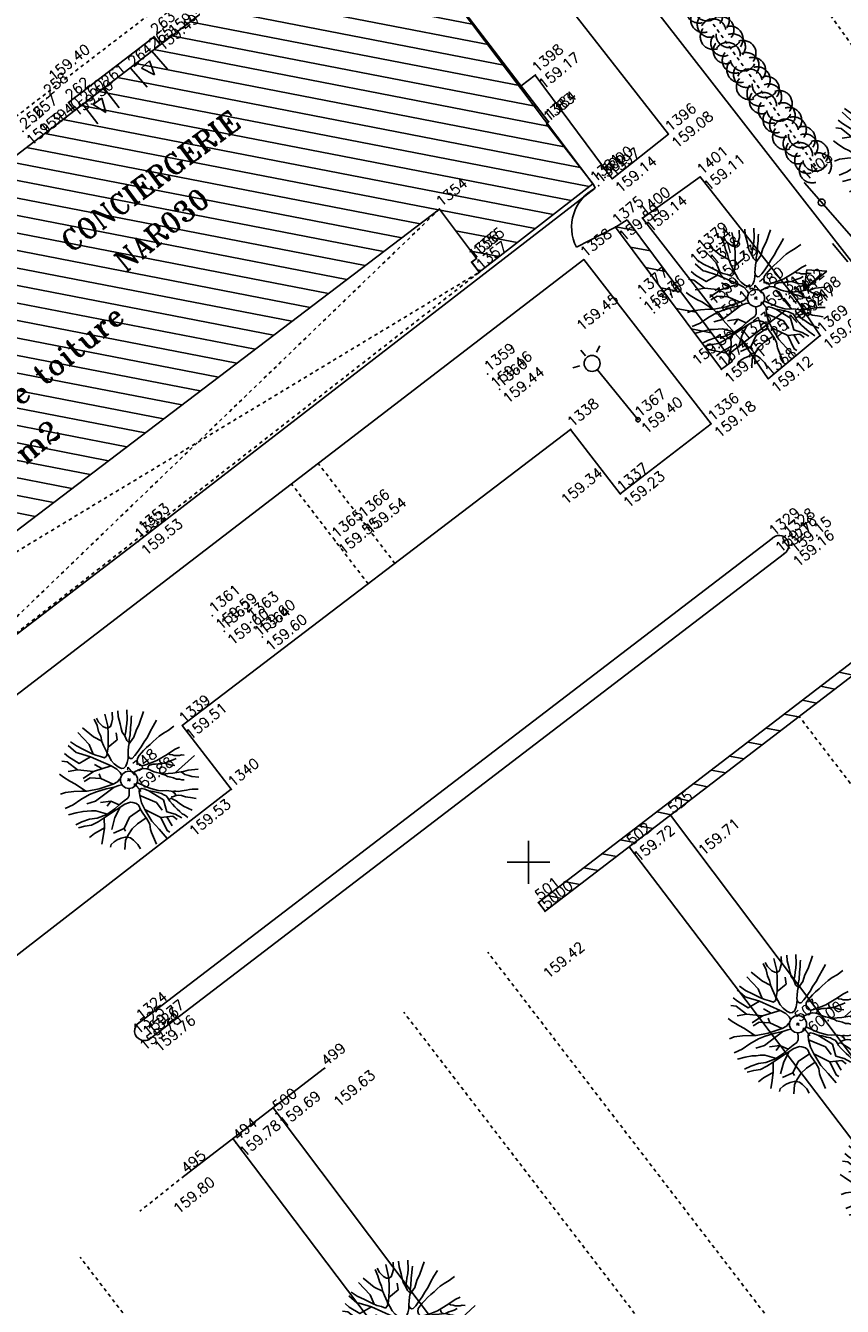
# Model space of a CAD drawing. Header units: feet. Extents: x 529188 to 529675, y 139816 to 140273.
# Tile 101 of 118: x 529485 to 529509, y 140137 to 140174. Entities that reach past the tile are written whole.
import ezdxf
from ezdxf.enums import TextEntityAlignment as Align

# ---------------------------------------------------------------- set-up
doc = ezdxf.new("R2010")
doc.units = ezdxf.units.FT
doc.header["$LTSCALE"] = 2
doc.header["$MEASUREMENT"] = 0
doc.header["$PDSIZE"] = 0.1
for name, pattern in [('CACHE', [0.375, 0.25, -0.125]), ('CACHEX2', [0.75, 0.5, -0.25]), ('CONTINU', [0])]:
    doc.linetypes.add(name, pattern=pattern)
doc.layers.get('0').update_dxf_attribs({"linetype": 'CONTINUOUS'})
for name, color, linetype in [('ARBRES', 70, 'CONTINUOUS'), ('BATI', 10, 'CONTINUOUS'), ('BATI-HACHURES', 30, 'CONTINUOUS'), ('BORD_TOIT', 244, 'CACHE'), ('BORDURETTE', 20, 'CONTINUOUS'), ('CARROYAGE', 7, 'CONTINUOUS'), ('CLOTURE', 1, 'CONTINUOUS'), ('ECLAIRAGE', 220, 'CONTINUOUS'), ('ESCALIERS', 6, 'CONTINUOUS'), ('HAIE', 80, 'CACHEX2'), ('LIM_HERBE', 83, 'CACHE'), ('MURS', 1, 'CONTINUOUS'), ('Numéro Bâtiment', 5, 'CONTINUOUS'), ('PEINTURE', 7, 'CACHEX2'), ('PORTES', 14, 'CONTINUOUS'), ('TALUS_BAS', 40, 'CACHE'), ('TEXTES', 150, 'CONTINUOUS'), ('TOPOALT', 3, 'CONTINUOUS'), ('TOPOJIS', 7, 'CONTINUOUS'), ('TOPOJIS-GELE', 7, 'CONTINUOUS'), ('TOPOMAT', 142, 'CONTINUOUS')]:
    doc.layers.add(name, color=color, linetype=linetype)
doc.styles.add('ROMANT', font='ROMANT.SHX')
doc.styles.get("Standard").update_dxf_attribs({"font": 'ROMANS.SHX'})
pattern_1 = [(169.02298, (529575.81883, 139934.26534), (-0.0952077, -0.4908518), [])]

# ---------------------------------------------------------------- blocks, each defined once
blk = doc.blocks.new('TCPOINT')
at = {"color": 0}
blk.add_point((0, 0), dxfattribs=at)
at = {"layer": 'TOPOALT'}
blk.add_attdef('ALT', text='', height=0.3, dxfattribs=at).set_placement((0.1, -0.1), align=Align.TOP_LEFT)
at = {"layer": 'TOPOMAT'}
blk.add_attdef('MAT', (0.1, 0.1), '', height=0.3, dxfattribs=at)
blk = doc.blocks.new('*X27')
at = {"color": 0}
for p, q in [((527495.856, 148357.822), (527495.871, 148357.837)), ((527495.856, 148357.787), (527495.895, 148357.825)), ((527495.856, 148357.752), (527495.918, 148357.813)), ((527495.856, 148357.716), (527495.942, 148357.802)), ((527495.856, 148357.681), (527495.965, 148357.79)), ((527495.856, 148357.645), (527495.989, 148357.778)), ((527495.856, 148357.61), (527496.013, 148357.766)), ((527495.856, 148357.575), (527496.036, 148357.754)), ((527495.856, 148357.539), (527496.06, 148357.743)), ((527495.856, 148357.504), (527496.083, 148357.731)), ((527495.856, 148357.469), (527496.107, 148357.719)), ((527495.878, 148357.455), (527496.13, 148357.707)), ((527495.949, 148357.49), (527496.154, 148357.695)), ((527496.02, 148357.526), (527496.178, 148357.684)), ((527496.09, 148357.561), (527496.201, 148357.672)), ((527496.161, 148357.597), (527496.225, 148357.66)), ((527496.232, 148357.632), (527496.248, 148357.648))]:
    blk.add_line(p, q, dxfattribs=at)
blk = doc.blocks.new('320')
for p, q in [((0, 0), (0, -0.7)), ((1, 0), (1, -0.7)), ((0.5, -0.572), (0.3, -0.172)), ((0.3, -0.172), (0.7, -0.172)), ((0.7, -0.172), (0.5, -0.572))]:
    blk.add_line(p, q)
at = {"rotation": 269.9999999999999}
blk.add_blockref('*X27', (-148357.144, 527495.685), dxfattribs=at)
blk = doc.blocks.new('190')
for p, q in [((0.052, 0), (-0.052, 0)), ((0, -0.052), (0, 0.052))]:
    blk.add_line(p, q)
for points in [[(-0.084, 0.235), (-0.076, 0.245), (-0.062, 0.33), (-0.074, 0.466), (-0.144, 0.639), (-0.44, 1.229), (-0.646, 1.539), (-0.688, 1.589), (-0.738, 1.896)], [(-0.619, 1.938), (-0.559, 1.732), (-0.46, 1.523), (-0.354, 1.285), (-0.291, 1.169), (-0.206, 1.053), (-0.142, 0.946), (-0.07, 0.952), (-0.02, 0.98), (0.016, 1.059), (0.061, 1.245), (0.098, 1.367), (0.171, 1.51), (0.208, 1.653), (0.282, 1.81), (0.336, 2.007)], [(-0.329, 1.239), (-0.245, 1.528), (-0.28, 2.015)], [(-0.09, 2.033), (-0.007, 1.626), (0.102, 1.375)], [(0.437, 0.574), (0.37, 0.496), (0.276, 0.425), (0.182, 0.369), (0.097, 0.362), (0.039, 0.398), (-0.01, 0.492), (-0.038, 0.629), (-0.043, 0.765), (-0.014, 0.901), (0.002, 1.001), (0.132, 1.122), (0.27, 1.286), (0.378, 1.415), (0.51, 1.6), (0.67, 1.921)], [(0.405, 1.994), (0.376, 1.859), (0.388, 1.766), (0.396, 1.687), (0.438, 1.6), (0.48, 1.557), (0.566, 1.542), (0.639, 1.591), (0.746, 1.669), (0.873, 1.838)], [(-0.144, 0.639), (-0.647, 0.843), (-0.975, 1.17), (-1.062, 1.55), (-1.169, 1.665)], [(-0.44, 1.229), (-0.82, 1.291), (-0.941, 1.636), (-0.968, 1.79)], [(0.686, 0.829), (0.676, 0.931), (0.713, 1.067), (0.728, 1.196), (0.773, 1.303), (0.838, 1.425), (0.926, 1.625), (1.021, 1.76)], [(0.711, 1.062), (0.821, 1.152), (0.894, 1.223), (0.995, 1.308), (1.082, 1.401), (1.24, 1.613)], [(-1.176, 0.542), (-1.281, 0.892), (-1.358, 1.058), (-1.428, 1.273), (-1.465, 1.412)], [(-0.975, 1.17), (-1.217, 1.309)], [(0.132, 1.122), (0.476, 1.119), (0.579, 1.291)], [(1.723, 0.836), (1.536, 0.765), (1.37, 0.702), (1.204, 0.625), (1.038, 0.576), (0.888, 0.52), (0.686, 0.464), (0.578, 0.437), (0.47, 0.423), (0.428, 0.452), (0.413, 0.495), (0.421, 0.545), (0.45, 0.595), (0.515, 0.666), (0.603, 0.759), (0.675, 0.816), (0.747, 0.901), (0.855, 0.994), (0.993, 1.144), (1.109, 1.257), (1.182, 1.336), (1.239, 1.392)], [(0.655, 0.801), (0.898, 0.871), (1.071, 0.985), (1.258, 1.07), (1.587, 1.273)], [(-1.807, 0.935), (-1.668, 0.889), (-1.462, 0.758), (-1.27, 0.62), (-1.148, 0.519), (-0.835, 0.351), (-0.435, 0.198), (-0.292, 0.167), (-0.199, 0.188), (-0.161, 0.191)], [(-0.435, 0.198), (-0.613, 0.549), (-0.837, 0.756), (-1.044, 0.791)], [(-0.647, 0.843), (-1.01, 0.877)], [(-0.396, 0.741), (-0.492, 0.981)], [(-1.963, 0.534), (-1.722, 0.466), (-1.45, 0.442), (-1.157, 0.397), (-0.957, 0.331), (-0.679, 0.22), (-0.472, 0.112), (-0.329, 0.06), (-0.249, 0.019)], [(-0.613, 0.549), (-0.561, 0.687)], [(1.739, -0.191), (1.585, -0.153), (1.326, -0.13), (0.983, -0.076), (0.782, -0.017), (0.653, 0.034), (0.56, 0.071), (0.504, 0.136), (0.497, 0.207), (0.526, 0.272), (0.584, 0.329), (0.678, 0.357), (0.778, 0.377), (0.872, 0.391), (0.994, 0.405), (1.13, 0.41), (1.252, 0.416), (1.374, 0.423), (1.489, 0.429), (1.633, 0.413), (1.798, 0.389), (1.999, 0.38)], [(-1.117, -0.371), (-1.319, -0.081), (-1.419, -0.002), (-1.525, 0.064), (-1.618, 0.137), (-1.796, 0.23), (-2.008, 0.328)], [(-0.472, 0.112), (-1.148, 0.135), (-1.39, 0.239)], [(-0.677, -0.381), (-0.803, -0.141), (-1.062, 0.014)], [(0.239, 0.074), (0.295, 0.074), (0.388, 0.051), (0.459, 0.029), (0.546, -0.015), (0.602, -0.073), (0.645, -0.145), (0.679, -0.217), (0.715, -0.282), (0.758, -0.347), (0.814, -0.42), (0.857, -0.485), (0.906, -0.571), (0.934, -0.636), (0.992, -0.708), (1.041, -0.781), (1.083, -0.86), (1.154, -0.918), (1.19, -0.976), (1.24, -1.019)], [(-0.168, -0.185), (-0.174, -0.214), (-0.224, -0.285), (-0.283, -0.356), (-0.362, -0.391), (-0.491, -0.383), (-0.677, -0.381), (-0.856, -0.393), (-1.143, -0.369), (-1.428, -0.274), (-1.621, -0.158), (-1.842, -0.076), (-2.034, -0.032)], [(-1.8, -0.948), (-1.67, -0.837), (-1.445, -0.632), (-1.264, -0.397), (-1.472, -0.374), (-1.679, -0.329), (-1.851, -0.227), (-2.029, -0.149)], [(-0.803, -0.141), (-0.975, -0.193)], [(0.787, -1.087), (0.644, -0.934), (0.545, -0.862), (0.459, -0.775), (0.332, -0.602), (0.261, -0.472), (0.212, -0.378), (0.163, -0.27), (0.127, -0.215)], [(0.622, -0.106), (0.681, -0.045), (0.731, -0.045), (0.832, -0.09), (0.889, -0.14), (0.953, -0.177), (1.017, -0.228), (1.074, -0.257), (1.131, -0.314), (1.174, -0.373), (1.202, -0.423), (1.238, -0.459), (1.294, -0.524)], [(1.46, -0.389), (1.367, -0.367), (1.282, -0.337), (1.21, -0.308), (1.109, -0.286), (1.053, -0.25), (1.038, -0.206), (1.039, -0.156), (1.077, -0.091)], [(1.368, -0.134), (1.384, -0.181), (1.44, -0.239), (1.468, -0.289), (1.526, -0.34), (1.582, -0.383), (1.64, -0.406), (1.698, -0.465)], [(-1.953, -0.569), (-1.767, -0.571), (-1.575, -0.61), (-1.443, -0.63)], [(-0.699, -0.452), (-1.01, -0.589), (-1.304, -0.796)], [(-1.264, -0.397), (-0.985, -0.428), (-0.699, -0.452), (-0.542, -0.475), (-0.434, -0.512), (-0.378, -0.534), (-0.328, -0.584), (-0.271, -0.671), (-0.25, -0.757), (-0.288, -0.878), (-0.302, -1.008), (-0.319, -1.208), (-0.349, -1.379), (-0.43, -1.515), (-0.459, -1.601), (-0.565, -1.955)], [(-0.219, -2.023), (-0.23, -1.674), (-0.249, -1.357), (-0.195, -0.963), (-0.143, -0.748), (-0.048, -0.549), (0.025, -0.441), (0.075, -0.413), (0.133, -0.435), (0.182, -0.5), (0.245, -0.615), (0.331, -0.709), (0.409, -0.818), (0.479, -0.912), (0.507, -0.976), (0.543, -1.042), (0.543, -1.107), (0.535, -1.163), (0.52, -1.235), (0.526, -1.35), (0.533, -1.451), (0.546, -1.551), (0.559, -1.651), (0.572, -1.745), (0.601, -1.81), (0.632, -1.934)], [(-0.048, -0.549), (0.199, -1.021), (0.182, -1.297)], [(0.245, -0.615), (0.406, -1.09), (0.268, -1.418), (0.406, -1.625), (0.493, -1.832)], [(0.859, -0.488), (1, -0.579), (1.114, -0.659), (1.27, -0.746), (1.385, -0.819), (1.513, -0.87), (1.754, -1.032)], [(1.183, -0.698), (1.926, -0.657)], [(-1.662, -1.174), (-1.593, -1.125), (-1.479, -1.119), (-1.371, -1.134), (-1.257, -1.171), (-1.143, -1.222), (-1.093, -1.259), (-1.036, -1.338), (-1.009, -1.445), (-1.003, -1.524), (-0.996, -1.624), (-1.016, -1.763)], [(-0.288, -0.878), (-0.682, -0.848), (-1.01, -1.004), (-1.338, -0.917)], [(-1.01, -1.004), (-1.027, -1.09)], [(-0.195, -0.963), (0.026, -1.435), (-0.077, -1.849), (-0.043, -1.935)], [(0.763, -1.219), (0.786, -1.151), (0.765, -1.087), (0.808, -1.087), (0.844, -1.116), (0.901, -1.174), (0.987, -1.225), (1.108, -1.291), (1.18, -1.334), (1.251, -1.378), (1.386, -1.49)], [(1.328, -0.783), (1.356, -0.905), (1.426, -1.006), (1.483, -1.085), (1.622, -1.229)], [(-0.316, -1.172), (-0.62, -1.148), (-0.835, -1.16), (-1.05, -1.229), (-1.201, -1.3), (-1.382, -1.493)], [(0.026, -1.435), (0.32, -1.625), (0.355, -1.78)], [(0.863, -1.843), (0.739, -1.603), (0.698, -1.452), (0.669, -1.345), (0.635, -1.243), (0.62, -1.208), (0.534, -1.169)], [(0.625, -1.219), (0.628, -1.193), (0.649, -1.171), (0.692, -1.193), (0.772, -1.223), (0.828, -1.26), (0.893, -1.317), (0.956, -1.426), (1.005, -1.476), (1.056, -1.534), (1.17, -1.665)], [(0.173, -1.53), (0.13, -1.832)]]:
    blk.add_lwpolyline(points)
blk.add_circle((0, 0), 0.25)
blk = doc.blocks.new('425')
at = {"ltscale": 3}
for p, q in [((-0.006, 2.407), (-0.006, 2.621)), ((0, 1.885), (0, 0))]:
    blk.add_line(p, q, dxfattribs=at)
at = {"linetype": 'CONTINU', "ltscale": 3}
for p, q in [((-0.324, 2.291), (-0.512, 2.376)), ((0.312, 2.291), (0.501, 2.376))]:
    blk.add_line(p, q, dxfattribs=at)
for centre, radius in [((0, 2.118), 0.233), ((0, 0), 0.0621)]:
    blk.add_circle(centre, radius, dxfattribs=at)
blk = doc.blocks.new('HAIEBASE')
at = {"layer": 'HAIE'}
for centre, start, end in [((-0.223, 0.05), 14.988, 164.4142), ((0.002, 0.141), 14.988, 164.4142), ((0.227, 0.05), 14.988, 164.4142), ((-0.147, -0.129), 50.5983, 200.0244), ((0.078, 0.086), 243.6198, 27.2304), ((-0.23, -0.099), 196.6108, 340.2213), ((0.022, -0.064), 196.6108, 340.2213), ((0.223, -0.099), 196.6108, 340.2213)]:
    blk.add_arc(centre, 0.25, start, end, dxfattribs=at)
blk = doc.blocks.new('321')
blk.add_line((1, 0), (1, -1))
blk.add_arc((1, 0), 1, 180, 270)
blk = doc.blocks.new('RONDCLOT')
at = {"layer": 'CLOTURE'}
blk.add_circle((0, 0), 0.1, dxfattribs=at)

msp = doc.modelspace()

# ---------------------------------------------------------------- hatches: boundary and pattern name
at = {"layer": 'BATI-HACHURES'}
h = msp.add_hatch(dxfattribs=at)
h.set_pattern_fill('ANSI31', color=256, scale=4, angle=36, style=0)
h.set_pattern_definition(pattern_1)
h.paths.add_polyline_path([(529495.583, 140178.088), (529497.448, 140179.603), (529493.357, 140185.004), (529488.16, 140180.97), (529492.039, 140175.935), (529481.002, 140167.452), (529477.16, 140172.515), (529472.19, 140168.7), (529471.329, 140169.792), (529463.8, 140164.053), (529467.744, 140158.91), (529475.091, 140164.515), (529481.13, 140156.653), (529497.406, 140169.02), (529498.481, 140167.583), (529498.341, 140167.478), (529498.564, 140167.18), (529501.874, 140169.755), (529500.524, 140171.491), (529500.586, 140171.561)])
h = msp.add_hatch(dxfattribs=at)
h.set_pattern_fill('ANSI31', color=256, scale=4, angle=36, style=0)
h.set_pattern_definition(pattern_1)
h.paths.add_polyline_path([(529505.618, 140164.354), (529502.532, 140168.495), (529502.872, 140168.708), (529505.939, 140164.593)])
h = msp.add_hatch(dxfattribs=at)
h.set_pattern_fill('ANSI31', color=256, scale=4, angle=36, style=0)
h.set_pattern_definition(pattern_1)
h.paths.add_polyline_path([(529500.288, 140148.826), (529519.327, 140163.42), (529519.522, 140163.166), (529500.482, 140148.572)])

# ---------------------------------------------------------------- linework, layer by layer
at = {"layer": 'BATI', "flags": 128}
for points in [[(529463.8, 140164.053), (529471.329, 140169.792), (529472.19, 140168.7), (529477.16, 140172.515), (529481.002, 140167.452), (529492.039, 140175.935), (529488.16, 140180.97), (529493.357, 140185.004)], [(529501.874, 140169.755), (529498.564, 140167.18)], [(529481.131, 140156.653), (529497.406, 140169.02), (529498.481, 140167.583), (529498.341, 140167.478), (529498.564, 140167.18)]]:
    msp.add_lwpolyline(points, dxfattribs=at)
msp.add_lwpolyline([(529463.8, 140164.053), (529467.744, 140158.91), (529475.091, 140164.515), (529481.134, 140156.655), (529497.406, 140169.02), (529498.481, 140167.583), (529498.346, 140167.472), (529498.564, 140167.18), (529501.874, 140169.755), (529495.583, 140178.088), (529497.448, 140179.603), (529493.357, 140185.004), (529488.162, 140180.968), (529492.039, 140175.935), (529481.002, 140167.452), (529477.16, 140172.515), (529472.19, 140168.7), (529471.329, 140169.792)], close=True, dxfattribs=at)
at = {"layer": 'BORD_TOIT', "ltscale": 0.005, "flags": 128}
for points in [[(529480.451, 140168.178), (529491.5, 140176.634)], [(529497.406, 140169.02), (529482.554, 140154.7)], [(529481.13, 140156.653), (529482.554, 140154.7), (529498.564, 140167.18)], [(529481.13, 140156.653), (529498.564, 140167.18)]]:
    msp.add_lwpolyline(points, dxfattribs=at)
at = {"layer": 'BORDURETTE'}
msp.add_line((529489.004, 140144.884), (529507.452, 140158.992), dxfattribs=at)
at = {"layer": 'BORDURETTE', "flags": 128}
for points in [[(529493.767, 140184.463), (529495.296, 140185.749), (529500.551, 140178.873), (529509.411, 140167.494)], [(529498.628, 140178.17), (529504.076, 140171.205), (529502.433, 140169.902), (529500.197, 140172.921)], [(529500.197, 140172.921), (529499.785, 140172.606)], [(529505.332, 140166.159), (529503.317, 140168.76), (529505.003, 140169.957), (529507.791, 140166.395)], [(529481.13, 140156.653), (529482.554, 140154.7), (529488.623, 140159.338), (529501.945, 140169.629)], [(529501.945, 140169.629), (529501.892, 140169.733)], [(529501.606, 140167.55), (529505.319, 140162.77)], [(529506.981, 140164.079), (529506.258, 140165.129), (529505.332, 140166.159)], [(529507.791, 140166.395), (529508.495, 140165.335)], [(529506.981, 140164.079), (529508.495, 140165.335)], [(529507.097, 140159.432), (529488.667, 140145.334)], [(529534.475, 140111.231), (529522.238, 140127.33), (529504.139, 140151.375)], [(529502.933, 140150.451), (529520.08, 140127.922), (529533.309, 140110.35)], [(529489.985, 140140.874), (529494.06, 140144.002)], [(529522.98, 140102.595), (529510.723, 140118.721), (529492.56, 140142.851)], [(529521.834, 140101.687), (529513.802, 140112.312), (529491.389, 140141.952)]]:
    msp.add_lwpolyline(points, dxfattribs=at)
for points in [[(529505.319, 140162.77), (529502.669, 140160.728), (529501.227, 140162.603), (529489.916, 140153.979), (529491.343, 140152.126), (529484.078, 140146.509), (529483.222, 140146.306, -0.352414), (529482.378, 140146.709), (529479.915, 140149.972, -0.209673), (529479.762, 140150.535, -0.2162), (529480.087, 140151.038), (529501.606, 140167.55)], [(529488.667, 140145.334, 1.121539), (529489.004, 140144.884, 0.171018)]]:
    msp.add_lwpolyline(points, format="xyb", dxfattribs=at)
at = {"layer": 'BORDURETTE'}
for start, end in [(38.0993, 135.2418), (302.5878, 38.105)]:
    msp.add_arc((529507.299, 140159.232), 0.285, start, end, dxfattribs=at)
at = {"layer": 'CARROYAGE'}
for p, q in [((529500, 140149.375), (529500, 140150.625)), ((529499.375, 140150), (529500.625, 140150))]:
    msp.add_line(p, q, dxfattribs=at)
at = {"layer": 'CLOTURE', "flags": 128}
for points in [[(529508.044, 140169.776), (529509.67, 140167.92)], [(529507.465, 140166.055), (529505.801, 140164.778)]]:
    msp.add_lwpolyline(points, dxfattribs=at)
at = {"layer": 'ESCALIERS', "flags": 128}
for points in [[(529486.604, 140172.124), (529489.093, 140174.039)], [(529489.093, 140174.039), (529489.271, 140173.808)], [(529486.604, 140172.124), (529486.781, 140171.894)]]:
    msp.add_lwpolyline(points, dxfattribs=at)
at = {"layer": 'HAIE', "ltscale": 0.005, "flags": 128}
msp.add_lwpolyline([(529502.095, 140178.947), (529508.39, 140170.232)], dxfattribs=at)
at = {"layer": 'LIM_HERBE', "ltscale": 0.005, "flags": 128}
for points in [[(529496.11, 140158.701), (529493.873, 140161.616)], [(529495.33, 140158.106), (529493.095, 140161.019)]]:
    msp.add_lwpolyline(points, dxfattribs=at)
at = {"layer": 'MURS'}
for p, q in [((529500.586, 140171.561), (529495.583, 140178.088)), ((529500.524, 140171.491), (529500.586, 140171.561)), ((529501.892, 140169.733), (529500.524, 140171.491)), ((529502.872, 140168.708), (529505.939, 140164.593)), ((529505.618, 140164.354), (529502.532, 140168.495)), ((529505.939, 140164.593), (529505.618, 140164.354))]:
    msp.add_line(p, q, dxfattribs=at)
at = {"layer": 'MURS', "flags": 128}
msp.add_lwpolyline([(529502.532, 140168.495), (529502.872, 140168.708)], dxfattribs=at)
msp.add_lwpolyline([(529500.288, 140148.826), (529519.327, 140163.42), (529519.522, 140163.166), (529500.482, 140148.572)], close=True, dxfattribs=at)
at = {"layer": 'PEINTURE', "ltscale": 0.005, "flags": 128}
for points in [[(529538.454, 140114.361), (529507.882, 140154.244)], [(529529.383, 140107.502), (529498.81, 140147.385)], [(529526.939, 140105.751), (529496.367, 140145.634)], [(529517.509, 140098.621), (529486.937, 140138.504)]]:
    msp.add_lwpolyline(points, dxfattribs=at)
at = {"layer": 'PEINTURE', "color": 7, "ltscale": 0.005, "flags": 128}
msp.add_lwpolyline([(529489.985, 140140.874), (529488.683, 140139.843)], dxfattribs=at)
at = {"layer": 'TALUS_BAS', "ltscale": 0.005, "flags": 128}
msp.add_lwpolyline([(529510.836, 140171.817), (529502.154, 140183.93), (529497.962, 140190.724), (529502.723, 140194.687), (529509.641, 140185.138), (529511.311, 140182.318), (529514.246, 140176.993), (529513.176, 140174.052)], close=True, dxfattribs=at)

# ---------------------------------------------------------------- block references
at = {"layer": 'ARBRES', "rotation": 39.33073407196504}
for p in [(529510.906, 140170.84), (529506.623, 140166.428), (529488.363, 140152.4), (529507.847, 140145.285), (529511.1, 140140.747), (529496.543, 140136.378)]:
    msp.add_blockref('190', p, dxfattribs=at)
at = {"layer": 'CLOTURE'}
for p, rotation in [((529508.538, 140169.212), 311.2032033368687), ((529506.87, 140165.598), 217.5057542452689)]:
    msp.add_blockref('RONDCLOT', p, dxfattribs=dict(at, rotation=rotation))
at = {"layer": 'ECLAIRAGE', "rotation": 39.33073407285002}
msp.add_blockref('425', (529503.192, 140162.886), dxfattribs=at)
at = {"layer": 'HAIE', "ltscale": 0.005, "xscale": 1.5, "yscale": 1.5, "zscale": 1.5}
for p, rotation in [((529505.023, 140174.893), 305.8421547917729), ((529505.55, 140174.164), 125.8421547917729), ((529506.077, 140173.434), 305.8421547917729), ((529506.604, 140172.705), 125.8421547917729), ((529507.131, 140171.975), 305.8421547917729), ((529507.658, 140171.246), 125.8421547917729), ((529508.185, 140170.516), 305.8421547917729)]:
    msp.add_blockref('HAIEBASE', p, dxfattribs=dict(at, rotation=rotation))
at = {"layer": 'PORTES'}
for p, xscale, rotation in [((529488.43, 140173.1), 0.792998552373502, 40.85690718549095), ((529487.032, 140172.058), 0.7776353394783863, 36.97477890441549), ((529509.299, 140167.479), 2.13885479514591, 219.1066143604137)]:
    msp.add_blockref('320', p, dxfattribs=dict(at, xscale=xscale, rotation=rotation))
at = {"layer": 'PORTES', "xscale": 1.276787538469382, "yscale": 1.276787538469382, "zscale": 1.276787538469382, "rotation": 297.3571223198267}
msp.add_blockref('321', (529501.945, 140169.629), dxfattribs=at)
at = {"layer": 'TOPOJIS'}
ref = msp.add_blockref('TCPOINT', (529489.03, 140173.619), dxfattribs=at)
ref.add_attrib('MAT', '265', (529489.08, 140173.669), dxfattribs={"layer": 'TOPOMAT', "height": 0.3, "rotation": 39.3307})
ref = msp.add_blockref('TCPOINT', (529485.973, 140172.258, 159.396), dxfattribs=at)
ref.add_attrib('MAT', '258', (529486.023, 140172.308, 159.396), dxfattribs={"layer": 'TOPOMAT', "height": 0.3, "rotation": 39.3307})
ref.add_attrib('ALT', '159.40', dxfattribs={"layer": 'TOPOALT', "height": 0.3, "rotation": 39.3307}).set_placement((529485.975, 140172.955, 159.396), align=Align.TOP_LEFT)
ref = msp.add_blockref('TCPOINT', (529488.43, 140173.1), dxfattribs=at)
ref.add_attrib('MAT', '264', (529488.48, 140173.15), dxfattribs={"layer": 'TOPOMAT', "height": 0.3, "rotation": 39.3307})
ref = msp.add_blockref('TCPOINT', (529500.197, 140172.921, 159.171), dxfattribs=at)
ref.add_attrib('MAT', '1398', (529500.247, 140172.971, 159.171), dxfattribs={"layer": 'TOPOMAT', "height": 0.3, "rotation": 39.3307})
ref.add_attrib('ALT', '159.17', dxfattribs={"layer": 'TOPOALT', "height": 0.3, "rotation": 39.3307}).set_placement((529500.247, 140172.721, 159.171), align=Align.TOP_LEFT)
ref = msp.add_blockref('TCPOINT', (529487.654, 140172.526), dxfattribs=at)
ref.add_attrib('MAT', '261', (529487.704, 140172.576), dxfattribs={"layer": 'TOPOMAT', "height": 0.3, "rotation": 39.3307})
ref = msp.add_blockref('TCPOINT', (529487.032, 140172.058), dxfattribs=at)
ref.add_attrib('MAT', '260', (529487.082, 140172.108), dxfattribs={"layer": 'TOPOMAT', "height": 0.3, "rotation": 39.3307})
ref = msp.add_blockref('TCPOINT', (529500.586, 140171.561), dxfattribs=at)
ref.add_attrib('MAT', '1384', (529500.636, 140171.611), dxfattribs={"layer": 'TOPOMAT', "height": 0.3, "rotation": 39.3307})
ref = msp.add_blockref('TCPOINT', (529500.524, 140171.491), dxfattribs=at)
ref.add_attrib('MAT', '1383', (529500.574, 140171.541), dxfattribs={"layer": 'TOPOMAT', "height": 0.3, "rotation": 39.3307})
ref = msp.add_blockref('TCPOINT', (529504.076, 140171.205, 159.076), dxfattribs=at)
ref.add_attrib('MAT', '1396', (529504.126, 140171.255, 159.076), dxfattribs={"layer": 'TOPOMAT', "height": 0.3, "rotation": 39.3307})
ref.add_attrib('ALT', '159.08', dxfattribs={"layer": 'TOPOALT', "height": 0.3, "rotation": 39.3307}).set_placement((529504.126, 140171.005, 159.076), align=Align.TOP_LEFT)
ref = msp.add_blockref('TCPOINT', (529501.892, 140169.733), dxfattribs=at)
ref.add_attrib('MAT', '1381', (529501.942, 140169.783), dxfattribs={"layer": 'TOPOMAT', "height": 0.3, "rotation": 39.3307})
ref = msp.add_blockref('TCPOINT', (529502.045, 140169.706), dxfattribs=at)
ref.add_attrib('MAT', '1382', (529502.095, 140169.756), dxfattribs={"layer": 'TOPOMAT', "height": 0.3, "rotation": 39.3307})
ref = msp.add_blockref('TCPOINT', (529502.23, 140169.949), dxfattribs=at)
ref.add_attrib('MAT', '5000', (529502.28, 140169.999), dxfattribs={"layer": 'TOPOMAT', "height": 0.3, "rotation": 39.3307})
ref = msp.add_blockref('TCPOINT', (529505.003, 140169.957, 159.109), dxfattribs=at)
ref.add_attrib('MAT', '1401', (529505.053, 140170.007, 159.109), dxfattribs={"layer": 'TOPOMAT', "height": 0.3, "rotation": 39.3307})
ref.add_attrib('ALT', '159.11', dxfattribs={"layer": 'TOPOALT', "height": 0.3, "rotation": 39.3307}).set_placement((529505.053, 140169.757, 159.109), align=Align.TOP_LEFT)
ref = msp.add_blockref('TCPOINT', (529508.044, 140169.776), dxfattribs=at)
ref.add_attrib('MAT', '1405', (529508.094, 140169.826), dxfattribs={"layer": 'TOPOMAT', "height": 0.3, "rotation": 39.3307})
ref = msp.add_blockref('TCPOINT', (529497.406, 140169.02), dxfattribs=at)
ref.add_attrib('MAT', '1354', (529497.456, 140169.07), dxfattribs={"layer": 'TOPOMAT', "height": 0.3, "rotation": 39.3307})
ref = msp.add_blockref('TCPOINT', (529498.341, 140167.478), dxfattribs=at)
ref.add_attrib('MAT', '1356', (529498.391, 140167.528), dxfattribs={"layer": 'TOPOMAT', "height": 0.3, "rotation": 39.3307})
ref = msp.add_blockref('TCPOINT', (529498.481, 140167.583), dxfattribs=at)
ref.add_attrib('MAT', '1355', (529498.531, 140167.633), dxfattribs={"layer": 'TOPOMAT', "height": 0.3, "rotation": 39.3307})
ref = msp.add_blockref('TCPOINT', (529501.606, 140167.55, 159.45), dxfattribs=at)
ref.add_attrib('MAT', '1358', (529501.656, 140167.6, 159.45), dxfattribs={"layer": 'TOPOMAT', "height": 0.3, "rotation": 39.3307})
ref.add_attrib('ALT', '159.45', dxfattribs={"layer": 'TOPOALT', "height": 0.3, "rotation": 39.3307}).set_placement((529501.36, 140165.684, 159.45), align=Align.TOP_LEFT)
ref = msp.add_blockref('TCPOINT', (529504.998, 140167.747, 159.341), dxfattribs=at)
ref.add_attrib('MAT', '1379', (529505.048, 140167.797, 159.341), dxfattribs={"layer": 'TOPOMAT', "height": 0.3, "rotation": 39.3307})
ref.add_attrib('ALT', '159.34', dxfattribs={"layer": 'TOPOALT', "height": 0.3, "rotation": 39.3307}).set_placement((529504.658, 140167.619, 159.341), align=Align.TOP_LEFT)
ref = msp.add_blockref('TCPOINT', (529498.564, 140167.18), dxfattribs=at)
ref.add_attrib('MAT', '1357', (529498.614, 140167.23), dxfattribs={"layer": 'TOPOMAT', "height": 0.3, "rotation": 39.3307})
ref = msp.add_blockref('TCPOINT', (529503.667, 140165.999, 159.362), dxfattribs=at)
ref.add_attrib('MAT', '1376', (529503.717, 140166.049, 159.362), dxfattribs={"layer": 'TOPOMAT', "height": 0.3, "rotation": 39.3307})
ref.add_attrib('ALT', '159.36', dxfattribs={"layer": 'TOPOALT', "height": 0.3, "rotation": 39.3307}).set_placement((529504.723, 140164.678, 159.362), align=Align.TOP_LEFT)
ref = msp.add_blockref('TCPOINT', (529501.227, 140162.603, 159.335), dxfattribs=at)
ref.add_attrib('MAT', '1338', (529501.277, 140162.653, 159.335), dxfattribs={"layer": 'TOPOMAT', "height": 0.3, "rotation": 39.3307})
ref.add_attrib('ALT', '159.34', dxfattribs={"layer": 'TOPOALT', "height": 0.3, "rotation": 39.3307}).set_placement((529500.905, 140160.623, 159.335), align=Align.TOP_LEFT)
ref = msp.add_blockref('TCPOINT', (529505.319, 140162.77, 159.176), dxfattribs=at)
ref.add_attrib('MAT', '1336', (529505.369, 140162.82, 159.176), dxfattribs={"layer": 'TOPOMAT', "height": 0.3, "rotation": 39.3307})
ref.add_attrib('ALT', '159.18', dxfattribs={"layer": 'TOPOALT', "height": 0.3, "rotation": 39.3307}).set_placement((529505.369, 140162.57, 159.176), align=Align.TOP_LEFT)
ref = msp.add_blockref('TCPOINT', (529495.144, 140159.96, 159.537), dxfattribs=at)
ref.add_attrib('MAT', '1366', (529495.194, 140160.01, 159.537), dxfattribs={"layer": 'TOPOMAT', "height": 0.3, "rotation": 39.3307})
ref.add_attrib('ALT', '159.54', dxfattribs={"layer": 'TOPOALT', "height": 0.3, "rotation": 39.3307}).set_placement((529495.194, 140159.76, 159.537), align=Align.TOP_LEFT)
ref = msp.add_blockref('TCPOINT', (529488.727, 140159.554), dxfattribs=at)
ref.add_attrib('MAT', '1353', (529488.777, 140159.604), dxfattribs={"layer": 'TOPOMAT', "height": 0.3, "rotation": 39.3307})
ref = msp.add_blockref('TCPOINT', (529507.452, 140158.992, 159.156), dxfattribs=at)
ref.add_attrib('MAT', '1327', (529507.502, 140159.042, 159.156), dxfattribs={"layer": 'TOPOMAT', "height": 0.3, "rotation": 39.3307})
ref.add_attrib('ALT', '159.16', dxfattribs={"layer": 'TOPOALT', "height": 0.3, "rotation": 39.3307}).set_placement((529507.656, 140158.813, 159.156), align=Align.TOP_LEFT)
ref = msp.add_blockref('TCPOINT', (529490.792, 140157.183, 159.595), dxfattribs=at)
ref.add_attrib('MAT', '1361', (529490.842, 140157.233, 159.595), dxfattribs={"layer": 'TOPOMAT', "height": 0.3, "rotation": 39.3307})
ref.add_attrib('ALT', '159.59', dxfattribs={"layer": 'TOPOALT', "height": 0.3, "rotation": 39.3307}).set_placement((529490.842, 140156.983, 159.595), align=Align.TOP_LEFT)
ref = msp.add_blockref('TCPOINT', (529492.251, 140156.558, 159.599), dxfattribs=at)
ref.add_attrib('MAT', '1364', (529492.301, 140156.608, 159.599), dxfattribs={"layer": 'TOPOMAT', "height": 0.3, "rotation": 39.3307})
ref.add_attrib('ALT', '159.60', dxfattribs={"layer": 'TOPOALT', "height": 0.3, "rotation": 39.3307}).set_placement((529492.301, 140156.358, 159.599), align=Align.TOP_LEFT)
ref = msp.add_blockref('TCPOINT', (529491.343, 140152.126, 159.526), dxfattribs=at)
ref.add_attrib('MAT', '1340', (529491.393, 140152.176, 159.526), dxfattribs={"layer": 'TOPOMAT', "height": 0.3, "rotation": 39.3307})
ref.add_attrib('ALT', '159.53', dxfattribs={"layer": 'TOPOALT', "height": 0.3, "rotation": 39.3307}).set_placement((529490.076, 140150.973, 159.526), align=Align.TOP_LEFT)
ref = msp.add_blockref('TCPOINT', (529504.159, 140151.349, 159.712), dxfattribs=at)
ref.add_attrib('MAT', '525', (529504.209, 140151.399, 159.712), dxfattribs={"layer": 'TOPOMAT', "height": 0.3, "rotation": 39.3307})
ref.add_attrib('ALT', '159.71', dxfattribs={"layer": 'TOPOALT', "height": 0.3, "rotation": 39.3307}).set_placement((529504.9, 140150.411, 159.712), align=Align.TOP_LEFT)
ref = msp.add_blockref('TCPOINT', (529500.288, 140148.826, 159.421), dxfattribs=at)
ref.add_attrib('MAT', '501', (529500.338, 140148.876, 159.421), dxfattribs={"layer": 'TOPOMAT', "height": 0.3, "rotation": 39.3307})
ref.add_attrib('ALT', '159.42', dxfattribs={"layer": 'TOPOALT', "height": 0.3, "rotation": 39.3307}).set_placement((529500.38, 140146.821, 159.421), align=Align.TOP_LEFT)
ref = msp.add_blockref('TCPOINT', (529500.482, 140148.572), dxfattribs=at)
ref.add_attrib('MAT', '5000', (529500.532, 140148.622), dxfattribs={"layer": 'TOPOMAT', "height": 0.3, "rotation": 39.3307})
ref = msp.add_blockref('TCPOINT', (529489.004, 140144.884, 159.761), dxfattribs=at)
ref.add_attrib('MAT', '1326', (529489.054, 140144.934, 159.761), dxfattribs={"layer": 'TOPOMAT', "height": 0.3, "rotation": 39.3307})
ref.add_attrib('ALT', '159.76', dxfattribs={"layer": 'TOPOALT', "height": 0.3, "rotation": 39.3307}).set_placement((529489.054, 140144.684, 159.761), align=Align.TOP_LEFT)
ref = msp.add_blockref('TCPOINT', (529494.06, 140144.002, 159.631), dxfattribs=at)
ref.add_attrib('MAT', '499', (529494.11, 140144.052, 159.631), dxfattribs={"layer": 'TOPOMAT', "height": 0.3, "rotation": 39.3307})
ref.add_attrib('ALT', '159.63', dxfattribs={"layer": 'TOPOALT', "height": 0.3, "rotation": 39.3307}).set_placement((529494.282, 140143.084, 159.631), align=Align.TOP_LEFT)
ref = msp.add_blockref('TCPOINT', (529489.985, 140140.874, 159.803), dxfattribs=at)
ref.add_attrib('MAT', '495', (529490.035, 140140.924, 159.803), dxfattribs={"layer": 'TOPOMAT', "height": 0.3, "rotation": 39.3307})
ref.add_attrib('ALT', '159.80', dxfattribs={"layer": 'TOPOALT', "height": 0.3, "rotation": 39.3307}).set_placement((529489.613, 140139.974, 159.803), align=Align.TOP_LEFT)
at = {"layer": 'TOPOJIS-GELE'}
ref = msp.add_blockref('TCPOINT', (529489.869, 140175.031, 159.396), dxfattribs=at)
ref.add_attrib('MAT', '266', (529489.919, 140175.081, 159.396), dxfattribs={"layer": 'TOPOMAT', "height": 0.3, "rotation": 39.3307})
ref.add_attrib('ALT', '159.40', dxfattribs={"layer": 'TOPOALT', "height": 0.3, "rotation": 39.3307}).set_placement((529489.458, 140174.285, 159.396), align=Align.TOP_LEFT)
ref = msp.add_blockref('TCPOINT', (529489.093, 140174.039, 159.493), dxfattribs=at)
ref.add_attrib('MAT', '263', (529489.143, 140174.089, 159.493), dxfattribs={"layer": 'TOPOMAT', "height": 0.3, "rotation": 39.3307})
ref.add_attrib('ALT', '159.49', dxfattribs={"layer": 'TOPOALT', "height": 0.3, "rotation": 39.3307}).set_placement((529489.143, 140173.839, 159.493), align=Align.TOP_LEFT)
ref = msp.add_blockref('TCPOINT', (529486.604, 140172.124, 159.503), dxfattribs=at)
ref.add_attrib('MAT', '262', (529486.654, 140172.174, 159.503), dxfattribs={"layer": 'TOPOMAT', "height": 0.3, "rotation": 39.3307})
ref.add_attrib('ALT', '159.50', dxfattribs={"layer": 'TOPOALT', "height": 0.3, "rotation": 39.3307}).set_placement((529486.654, 140171.924, 159.503), align=Align.TOP_LEFT)
ref = msp.add_blockref('TCPOINT', (529485.662, 140171.6, 159.399), dxfattribs=at)
ref.add_attrib('MAT', '257', (529485.712, 140171.65, 159.399), dxfattribs={"layer": 'TOPOMAT', "height": 0.3, "rotation": 39.3307})
ref.add_attrib('ALT', '159.40', dxfattribs={"layer": 'TOPOALT', "height": 0.3, "rotation": 39.3307}).set_placement((529485.712, 140171.4, 159.399), align=Align.TOP_LEFT)
ref = msp.add_blockref('TCPOINT', (529485.277, 140171.285, 159.394), dxfattribs=at)
ref.add_attrib('MAT', '256', (529485.327, 140171.335, 159.394), dxfattribs={"layer": 'TOPOMAT', "height": 0.3, "rotation": 39.3307})
ref.add_attrib('ALT', '159.39', dxfattribs={"layer": 'TOPOALT', "height": 0.3, "rotation": 39.3307}).set_placement((529485.327, 140171.085, 159.394), align=Align.TOP_LEFT)
ref = msp.add_blockref('TCPOINT', (529502.433, 140169.902, 159.141), dxfattribs=at)
ref.add_attrib('MAT', '1397', (529502.483, 140169.952, 159.141), dxfattribs={"layer": 'TOPOMAT', "height": 0.3, "rotation": 39.3307})
ref.add_attrib('ALT', '159.14', dxfattribs={"layer": 'TOPOALT', "height": 0.3, "rotation": 39.3307}).set_placement((529502.483, 140169.702, 159.141), align=Align.TOP_LEFT)
ref = msp.add_blockref('TCPOINT', (529503.317, 140168.76, 159.144), dxfattribs=at)
ref.add_attrib('MAT', '1400', (529503.367, 140168.81, 159.144), dxfattribs={"layer": 'TOPOMAT', "height": 0.3, "rotation": 39.3307})
ref.add_attrib('ALT', '159.14', dxfattribs={"layer": 'TOPOALT', "height": 0.3, "rotation": 39.3307}).set_placement((529503.367, 140168.56, 159.144), align=Align.TOP_LEFT)
ref = msp.add_blockref('TCPOINT', (529502.532, 140168.495, 159.591), dxfattribs=at)
ref.add_attrib('MAT', '1375', (529502.582, 140168.545, 159.591), dxfattribs={"layer": 'TOPOMAT', "height": 0.3, "rotation": 39.3307})
ref.add_attrib('ALT', '159.59', dxfattribs={"layer": 'TOPOALT', "height": 0.3, "rotation": 39.3307}).set_placement((529502.582, 140168.295, 159.591), align=Align.TOP_LEFT)
ref = msp.add_blockref('TCPOINT', (529505.359, 140167.315, 159.335), dxfattribs=at)
ref.add_attrib('MAT', '1378', (529505.409, 140167.365, 159.335), dxfattribs={"layer": 'TOPOMAT', "height": 0.3, "rotation": 39.3307})
ref.add_attrib('ALT', '159.33', dxfattribs={"layer": 'TOPOALT', "height": 0.3, "rotation": 39.3307}).set_placement((529505.409, 140167.115, 159.335), align=Align.TOP_LEFT)
ref = msp.add_blockref('TCPOINT', (529503.253, 140166.43, 159.361), dxfattribs=at)
ref.add_attrib('MAT', '1377', (529503.303, 140166.48, 159.361), dxfattribs={"layer": 'TOPOMAT', "height": 0.3, "rotation": 39.3307})
ref.add_attrib('ALT', '159.36', dxfattribs={"layer": 'TOPOALT', "height": 0.3, "rotation": 39.3307}).set_placement((529503.303, 140166.23, 159.361), align=Align.TOP_LEFT)
ref = msp.add_blockref('TCPOINT', (529506.623, 140166.428, 159.314), dxfattribs=at)
ref.add_attrib('MAT', '1380', (529506.673, 140166.478, 159.314), dxfattribs={"layer": 'TOPOMAT', "height": 0.3, "rotation": 39.3307})
ref.add_attrib('ALT', '159.31', dxfattribs={"layer": 'TOPOALT', "height": 0.3, "rotation": 39.3307}).set_placement((529506.673, 140166.228, 159.314), align=Align.TOP_LEFT)
ref = msp.add_blockref('TCPOINT', (529507.791, 140166.395, 159.081), dxfattribs=at)
ref.add_attrib('MAT', '1402', (529507.841, 140166.445, 159.081), dxfattribs={"layer": 'TOPOMAT', "height": 0.3, "rotation": 39.3307})
ref.add_attrib('ALT', '159.08', dxfattribs={"layer": 'TOPOALT', "height": 0.3, "rotation": 39.3307}).set_placement((529507.841, 140166.195, 159.081), align=Align.TOP_LEFT)
ref = msp.add_blockref('TCPOINT', (529505.332, 140166.159, 159.125), dxfattribs=at)
ref.add_attrib('MAT', '1399', (529505.382, 140166.209, 159.125), dxfattribs={"layer": 'TOPOMAT', "height": 0.3, "rotation": 39.3307})
ref.add_attrib('ALT', '159.13', dxfattribs={"layer": 'TOPOALT', "height": 0.3, "rotation": 39.3307}).set_placement((529505.382, 140165.959, 159.125), align=Align.TOP_LEFT)
ref = msp.add_blockref('TCPOINT', (529507.465, 140166.055, 159.21), dxfattribs=at)
ref.add_attrib('MAT', '1372', (529507.515, 140166.105, 159.21), dxfattribs={"layer": 'TOPOMAT', "height": 0.3, "rotation": 39.3307})
ref.add_attrib('ALT', '159.21', dxfattribs={"layer": 'TOPOALT', "height": 0.3, "rotation": 39.3307}).set_placement((529507.515, 140165.855, 159.21), align=Align.TOP_LEFT)
ref = msp.add_blockref('TCPOINT', (529507.64, 140166.129, 159.171), dxfattribs=at)
ref.add_attrib('MAT', '1371', (529507.69, 140166.179, 159.171), dxfattribs={"layer": 'TOPOMAT', "height": 0.3, "rotation": 39.3307})
ref.add_attrib('ALT', '159.17', dxfattribs={"layer": 'TOPOALT', "height": 0.3, "rotation": 39.3307}).set_placement((529507.69, 140165.929, 159.171), align=Align.TOP_LEFT)
ref = msp.add_blockref('TCPOINT', (529508.495, 140165.335, 159.067), dxfattribs=at)
ref.add_attrib('MAT', '1369', (529508.545, 140165.385, 159.067), dxfattribs={"layer": 'TOPOMAT', "height": 0.3, "rotation": 39.3307})
ref.add_attrib('ALT', '159.07', dxfattribs={"layer": 'TOPOALT', "height": 0.3, "rotation": 39.3307}).set_placement((529508.545, 140165.135, 159.067), align=Align.TOP_LEFT)
ref = msp.add_blockref('TCPOINT', (529506.258, 140165.129, 159.251), dxfattribs=at)
ref.add_attrib('MAT', '1373', (529506.308, 140165.179, 159.251), dxfattribs={"layer": 'TOPOMAT', "height": 0.3, "rotation": 39.3307})
ref.add_attrib('ALT', '159.25', dxfattribs={"layer": 'TOPOALT', "height": 0.3, "rotation": 39.3307}).set_placement((529506.308, 140164.929, 159.251), align=Align.TOP_LEFT)
ref = msp.add_blockref('TCPOINT', (529498.805, 140164.219, 159.461), dxfattribs=at)
ref.add_attrib('MAT', '1359', (529498.855, 140164.269, 159.461), dxfattribs={"layer": 'TOPOMAT', "height": 0.3, "rotation": 39.3307})
ref.add_attrib('ALT', '159.46', dxfattribs={"layer": 'TOPOALT', "height": 0.3, "rotation": 39.3307}).set_placement((529498.855, 140164.019, 159.461), align=Align.TOP_LEFT)
ref = msp.add_blockref('TCPOINT', (529505.618, 140164.354, 159.209), dxfattribs=at)
ref.add_attrib('MAT', '1374', (529505.668, 140164.404, 159.209), dxfattribs={"layer": 'TOPOMAT', "height": 0.3, "rotation": 39.3307})
ref.add_attrib('ALT', '159.21', dxfattribs={"layer": 'TOPOALT', "height": 0.3, "rotation": 39.3307}).set_placement((529505.668, 140164.154, 159.209), align=Align.TOP_LEFT)
ref = msp.add_blockref('TCPOINT', (529499.159, 140163.767, 159.44), dxfattribs=at)
ref.add_attrib('MAT', '1360', (529499.209, 140163.817, 159.44), dxfattribs={"layer": 'TOPOMAT', "height": 0.3, "rotation": 39.3307})
ref.add_attrib('ALT', '159.44', dxfattribs={"layer": 'TOPOALT', "height": 0.3, "rotation": 39.3307}).set_placement((529499.209, 140163.567, 159.44), align=Align.TOP_LEFT)
ref = msp.add_blockref('TCPOINT', (529506.981, 140164.079, 159.122), dxfattribs=at)
ref.add_attrib('MAT', '1368', (529507.031, 140164.129, 159.122), dxfattribs={"layer": 'TOPOMAT', "height": 0.3, "rotation": 39.3307})
ref.add_attrib('ALT', '159.12', dxfattribs={"layer": 'TOPOALT', "height": 0.3, "rotation": 39.3307}).set_placement((529507.031, 140163.879, 159.122), align=Align.TOP_LEFT)
ref = msp.add_blockref('TCPOINT', (529503.192, 140162.886, 159.399), dxfattribs=at)
ref.add_attrib('MAT', '1367', (529503.242, 140162.936, 159.399), dxfattribs={"layer": 'TOPOMAT', "height": 0.3, "rotation": 39.3307})
ref.add_attrib('ALT', '159.40', dxfattribs={"layer": 'TOPOALT', "height": 0.3, "rotation": 39.3307}).set_placement((529503.242, 140162.686, 159.399), align=Align.TOP_LEFT)
ref = msp.add_blockref('TCPOINT', (529502.669, 140160.728, 159.234), dxfattribs=at)
ref.add_attrib('MAT', '1337', (529502.719, 140160.778, 159.234), dxfattribs={"layer": 'TOPOMAT', "height": 0.3, "rotation": 39.3307})
ref.add_attrib('ALT', '159.23', dxfattribs={"layer": 'TOPOALT', "height": 0.3, "rotation": 39.3307}).set_placement((529502.719, 140160.528, 159.234), align=Align.TOP_LEFT)
ref = msp.add_blockref('TCPOINT', (529488.623, 140159.338, 159.527), dxfattribs=at)
ref.add_attrib('MAT', '1352', (529488.673, 140159.388, 159.527), dxfattribs={"layer": 'TOPOMAT', "height": 0.3, "rotation": 39.3307})
ref.add_attrib('ALT', '159.53', dxfattribs={"layer": 'TOPOALT', "height": 0.3, "rotation": 39.3307}).set_placement((529488.673, 140159.138, 159.527), align=Align.TOP_LEFT)
ref = msp.add_blockref('TCPOINT', (529494.363, 140159.366, 159.548), dxfattribs=at)
ref.add_attrib('MAT', '1365', (529494.413, 140159.416, 159.548), dxfattribs={"layer": 'TOPOMAT', "height": 0.3, "rotation": 39.3307})
ref.add_attrib('ALT', '159.55', dxfattribs={"layer": 'TOPOALT', "height": 0.3, "rotation": 39.3307}).set_placement((529494.413, 140159.166, 159.548), align=Align.TOP_LEFT)
ref = msp.add_blockref('TCPOINT', (529507.097, 140159.432, 159.163), dxfattribs=at)
ref.add_attrib('MAT', '1329', (529507.147, 140159.482, 159.163), dxfattribs={"layer": 'TOPOMAT', "height": 0.3, "rotation": 39.3307})
ref.add_attrib('ALT', '159.16', dxfattribs={"layer": 'TOPOALT', "height": 0.3, "rotation": 39.3307}).set_placement((529507.147, 140159.232, 159.163), align=Align.TOP_LEFT)
ref = msp.add_blockref('TCPOINT', (529507.523, 140159.407, 159.151), dxfattribs=at)
ref.add_attrib('MAT', '1328', (529507.573, 140159.457, 159.151), dxfattribs={"layer": 'TOPOMAT', "height": 0.3, "rotation": 39.3307})
ref.add_attrib('ALT', '159.15', dxfattribs={"layer": 'TOPOALT', "height": 0.3, "rotation": 39.3307}).set_placement((529507.573, 140159.207, 159.151), align=Align.TOP_LEFT)
ref = msp.add_blockref('TCPOINT', (529491.136, 140156.728, 159.598), dxfattribs=at)
ref.add_attrib('MAT', '1362', (529491.186, 140156.778, 159.598), dxfattribs={"layer": 'TOPOMAT', "height": 0.3, "rotation": 39.3307})
ref.add_attrib('ALT', '159.60', dxfattribs={"layer": 'TOPOALT', "height": 0.3, "rotation": 39.3307}).set_placement((529491.186, 140156.528, 159.598), align=Align.TOP_LEFT)
ref = msp.add_blockref('TCPOINT', (529491.909, 140156.987, 159.597), dxfattribs=at)
ref.add_attrib('MAT', '1363', (529491.959, 140157.037, 159.597), dxfattribs={"layer": 'TOPOMAT', "height": 0.3, "rotation": 39.3307})
ref.add_attrib('ALT', '159.60', dxfattribs={"layer": 'TOPOALT', "height": 0.3, "rotation": 39.3307}).set_placement((529491.959, 140156.787, 159.597), align=Align.TOP_LEFT)
ref = msp.add_blockref('TCPOINT', (529489.916, 140153.979, 159.511), dxfattribs=at)
ref.add_attrib('MAT', '1339', (529489.966, 140154.029, 159.511), dxfattribs={"layer": 'TOPOMAT', "height": 0.3, "rotation": 39.3307})
ref.add_attrib('ALT', '159.51', dxfattribs={"layer": 'TOPOALT', "height": 0.3, "rotation": 39.3307}).set_placement((529489.966, 140153.779, 159.511), align=Align.TOP_LEFT)
ref = msp.add_blockref('TCPOINT', (529488.363, 140152.4, 159.881), dxfattribs=at)
ref.add_attrib('MAT', '1348', (529488.413, 140152.45, 159.881), dxfattribs={"layer": 'TOPOMAT', "height": 0.3, "rotation": 39.3307})
ref.add_attrib('ALT', '159.88', dxfattribs={"layer": 'TOPOALT', "height": 0.3, "rotation": 39.3307}).set_placement((529488.413, 140152.2, 159.881), align=Align.TOP_LEFT)
ref = msp.add_blockref('TCPOINT', (529502.956, 140150.421, 159.716), dxfattribs=at)
ref.add_attrib('MAT', '502', (529503.006, 140150.471, 159.716), dxfattribs={"layer": 'TOPOMAT', "height": 0.3, "rotation": 39.3307})
ref.add_attrib('ALT', '159.72', dxfattribs={"layer": 'TOPOALT', "height": 0.3, "rotation": 39.3307}).set_placement((529503.006, 140150.221, 159.716), align=Align.TOP_LEFT)
ref = msp.add_blockref('TCPOINT', (529488.667, 140145.334, 159.766), dxfattribs=at)
ref.add_attrib('MAT', '1324', (529488.717, 140145.384, 159.766), dxfattribs={"layer": 'TOPOMAT', "height": 0.3, "rotation": 39.3307})
ref.add_attrib('ALT', '159.77', dxfattribs={"layer": 'TOPOALT', "height": 0.3, "rotation": 39.3307}).set_placement((529488.717, 140145.134, 159.766), align=Align.TOP_LEFT)
ref = msp.add_blockref('TCPOINT', (529507.847, 140145.285, 160), dxfattribs=at)
ref.add_attrib('MAT', '503', (529507.897, 140145.335, 160), dxfattribs={"layer": 'TOPOMAT', "height": 0.3, "rotation": 39.3307})
ref.add_attrib('ALT', '160.00', dxfattribs={"layer": 'TOPOALT', "height": 0.3, "rotation": 39.3307}).set_placement((529507.897, 140145.085, 160), align=Align.TOP_LEFT)
ref = msp.add_blockref('TCPOINT', (529488.578, 140144.927, 159.779), dxfattribs=at)
ref.add_attrib('MAT', '1325', (529488.628, 140144.977, 159.779), dxfattribs={"layer": 'TOPOMAT', "height": 0.3, "rotation": 39.3307})
ref.add_attrib('ALT', '159.78', dxfattribs={"layer": 'TOPOALT', "height": 0.3, "rotation": 39.3307}).set_placement((529488.628, 140144.727, 159.779), align=Align.TOP_LEFT)
ref = msp.add_blockref('TCPOINT', (529492.644, 140142.68, 159.693), dxfattribs=at)
ref.add_attrib('MAT', '500', (529492.694, 140142.73, 159.693), dxfattribs={"layer": 'TOPOMAT', "height": 0.3, "rotation": 39.3307})
ref.add_attrib('ALT', '159.69', dxfattribs={"layer": 'TOPOALT', "height": 0.3, "rotation": 39.3307}).set_placement((529492.694, 140142.48, 159.693), align=Align.TOP_LEFT)
ref = msp.add_blockref('TCPOINT', (529491.483, 140141.828, 159.784), dxfattribs=at)
ref.add_attrib('MAT', '494', (529491.533, 140141.878, 159.784), dxfattribs={"layer": 'TOPOMAT', "height": 0.3, "rotation": 39.3307})
ref.add_attrib('ALT', '159.78', dxfattribs={"layer": 'TOPOALT', "height": 0.3, "rotation": 39.3307}).set_placement((529491.533, 140141.628, 159.784), align=Align.TOP_LEFT)

# ---------------------------------------------------------------- texts
at = {"layer": 'Numéro Bâtiment', "style": 'ROMANT'}
msp.add_text('NAR030', height=0.6, rotation=39.3307, dxfattribs=at).set_placement((529488.257, 140167.158))
at = {"layer": 'TEXTES', "style": 'ROMANT'}
msp.add_text('CONCIERGERIE', height=0.6, rotation=36.579, dxfattribs=at).set_placement((529486.668, 140167.735))
at = {"layer": 'TEXTES', "color": 1, "style": 'ROMANT'}
for s, p in [('Surface toiture', (529482.939, 140161.427)), ('366 m2', (529483.839, 140160.33))]:
    msp.add_text(s, height=0.6, rotation=39.3307, dxfattribs=at).set_placement(p)

doc.saveas('drawing.dxf')
